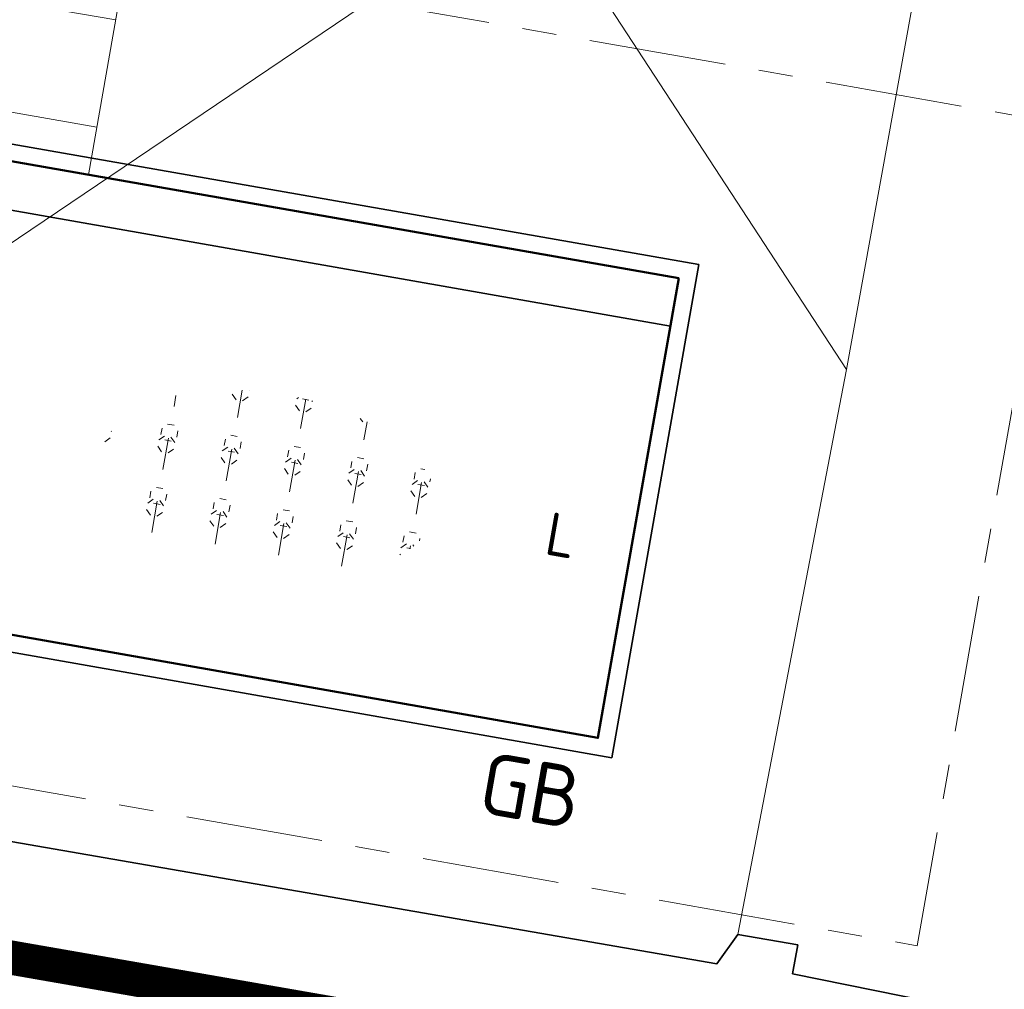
# Model space of a CAD drawing. Header units: metres. Extents: x 2514 to 227642, y 1683 to 852646.
# Tile 41 of 256: x 113599.31 to 113605.05, y 426392.77 to 426398.43. Entities that reach past the tile are written whole.
import ezdxf
from ezdxf.enums import TextEntityAlignment as Align

# ---------------------------------------------------------------- set-up
doc = ezdxf.new("R2010")
doc.units = ezdxf.units.M
doc.linetypes.add('XX-AFBREEK', pattern=[7, 4, -1, 1, -1])
doc.linetypes.add('XX-CENTER', pattern=[8, 5, -1, 1, -1])
for name, color, linetype, lineweight in [('B-WE-GR-BEPLANTING_CULTUUR_HEESTERS-GV', 252, 'Continuous', 18), ('B-WE-OG-BEBOUWING-GV', 4, 'Continuous', 35), ('B-WE-VH-VERHARDING_STRAATBAKSTEEN-GV', 252, 'Continuous', 18), ('B-WE-VH-VERHARDING_TEGEL-GV', 252, 'Continuous', 18), ('N-WE-GR-BOOM-G', 94, 'Continuous', 35), ('N-WE-GR-HEESTER-S', 94, 'Continuous', 13), ('N-WE-KG-WERKGRENS-G', 7, 'XX-CENTER', 35), ('N-WE-VH-AFBREEKLIJN-G', 7, 'XX-AFBREEK', 18), ('N-WE-VH-KANTOPSLUITING-T18', 1, 'Continuous', 18), ('N-WE-VH-KANTOPSLUITING_ACHTERKANTBAND-G', 1, 'Continuous', 50), ('N-WE-VH-KANTOPSLUITING_GAZONBAND-G', 1, 'Continuous', 35), ('N-WE-VH-VERKANTING-G', 252, 'Continuous', 5)]:
    doc.layers.add(name, color=color, linetype=linetype, lineweight=lineweight)
doc.styles.add('NLCS-ISO', font='NLCS-ISO.ttf', dxfattribs={"height": 1.8})
doc.styles.add('NLCS-ISO-M200-T18', font='NLCS-ISO.ttf', dxfattribs={"height": 0.36})

# ---------------------------------------------------------------- blocks, each defined once
blk = doc.blocks.new('SGR-HEESTERS-SO')
at = {"ltscale": 0.1}
h = blk.add_hatch(dxfattribs=at)
h.set_pattern_fill('GR-HEESTERS', color=256, scale=0.1, style=0, pattern_type=2)
h.set_pattern_definition([(0, (-2.018678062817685, -1.134114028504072), (0, 0.75), [0.07663900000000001, -0.6733610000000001]), (45, (-1.942038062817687, -1.134114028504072), (4.440892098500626e-17, 0.7499998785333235), [0.078192, -0.9824680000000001]), (90, (-1.886748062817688, -1.078824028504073), (-0.75, 4.592425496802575e-17), [0.07663900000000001, -0.6733610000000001]), (135, (-1.886748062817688, -1.002184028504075), (-0.7499998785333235, 4.440892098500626e-17), [0.078192, -0.9824680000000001]), (180, (-1.942038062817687, -0.9468940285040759), (-9.184850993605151e-17, -0.75), [0.07663900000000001, -0.6733610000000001]), (225, (-2.018678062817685, -0.9468940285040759), (-1.332267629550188e-16, -0.7499998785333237), [0.078192, -0.9824680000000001]), (270, (-2.073968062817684, -1.002184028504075), (0.75, -1.377727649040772e-16), [0.07663900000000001, -0.6733610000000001]), (315, (-2.073968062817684, -1.078824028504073), (0.7499998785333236, -1.776356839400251e-16), [0.078192, -0.9824680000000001]), (90, (-1.980358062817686, -1.227004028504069), (-0.75, 4.592425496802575e-17), [0.3744400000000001, -0.37546])])
edge = h.paths.add_edge_path()
edge.add_ellipse((0, 0), major_axis=(1.980358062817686, 0), ratio=0.5254120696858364, start_angle=0, end_angle=360, ccw=False)
at = {"ltscale": 0.1, "style": 'NLCS-ISO'}
blk.add_attdef('TYPE', text='', height=0.5, dxfattribs=at).set_placement((3.470943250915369, -0.01606055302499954), align=Align.MIDDLE_CENTER)

msp = doc.modelspace()

# ---------------------------------------------------------------- hatches: boundary and pattern name
at = {"layer": 'N-WE-VH-VERKANTING-G', "ltscale": 0.2}
h = msp.add_hatch(dxfattribs=at)
h.set_pattern_fill('ANSI31', color=256, scale=0.2, angle=45)
h.set_pattern_definition([(170.0500476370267, (113930.3308370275, 426275.3434700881), (-0.1097203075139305, -0.6254490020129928), [])])
edge = h.paths.add_edge_path()
edge.add_line((113601.2885381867, 426409.99184048), (113602.0074402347, 426412.5561931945))
edge.add_line((113602.0074402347, 426412.5561931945), (113602.2044320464, 426412.5216356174))
edge.add_line((113602.2044320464, 426412.5216356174), (113602.5387459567, 426417.0317059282))
edge.add_arc((113624.1974625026, 426416.270605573), 21.67208518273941, 162.0987815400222, 177.9874199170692, ccw=False)
edge.add_line((113603.574569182, 426422.9321029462), (113604.146490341, 426422.8315267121))
edge.add_line((113604.146490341, 426422.8315267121), (113599.7073717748, 426397.5268010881))
edge.add_line((113599.7073717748, 426397.5268010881), (113598.3578822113, 426397.7634593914))
edge.add_line((113598.3578822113, 426397.7634593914), (113598.9507603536, 426399.8782797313))
edge.add_line((113598.9507603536, 426399.8782797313), (113599.1477521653, 426399.8437221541))
edge.add_line((113599.1477521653, 426399.8437221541), (113600.6439861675, 426405.1808494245))
edge.add_arc((113615.4310870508, 426405.0488318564), 14.78769019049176, 160.6116119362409, 179.4884833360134, ccw=False)
edge.add_line((113601.482007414, 426409.9579008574), (113601.2850156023, 426409.9924584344))

# ---------------------------------------------------------------- linework, layer by layer
at = {"layer": 'B-WE-GR-BEPLANTING_CULTUUR_HEESTERS-GV', "ltscale": 0.2}
msp.add_lwpolyline([(113582.0730000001, 426399.8630000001), (113579.7100000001, 426403.1990000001), (113576.5770000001, 426400.8890000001), (113576.1410000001, 426401.4680000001), (113575.5320000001, 426397.9560000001), (113575.8970000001, 426397.8970000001), (113575.8630000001, 426397.6900000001), (113603.3740000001, 426392.9210000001), (113603.4970000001, 426393.0920000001), (113604.1300000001, 426396.3900000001), (113602.3030000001, 426399.1880000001), (113598.9850000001, 426396.9460000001), (113596.5770000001, 426400.3020000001), (113593.3650000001, 426397.9300000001), (113590.9900000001, 426401.1450000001), (113587.6830000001, 426398.8840000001), (113585.3810000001, 426402.1650000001)], close=True, dxfattribs=at)
at = {"layer": 'B-WE-OG-BEBOUWING-GV'}
msp.add_lwpolyline([(113619.6200000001, 426388.2300000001), (113607.4520000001, 426390.3750000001), (113607.7930000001, 426392.3470000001), (113607.5340000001, 426392.3850000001), (113607.4940000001, 426392.1180000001), (113603.8160000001, 426392.8630000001), (113603.8460000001, 426393.0310000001), (113603.4970000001, 426393.0920000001), (113603.3740000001, 426392.9210000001), (113575.8630000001, 426397.6900000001), (113575.8970000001, 426397.8970000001), (113575.5320000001, 426397.9560000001), (113571.3170000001, 426373.6400000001)], dxfattribs=at)
at = {"layer": 'B-WE-VH-VERHARDING_STRAATBAKSTEEN-GV'}
msp.add_lwpolyline([(113604.9590000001, 426400.9750000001), (113574.8880000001, 426406.2480000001), (113574.5860000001, 426404.7120000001), (113573.5630000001, 426404.8880000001), (113576.1410000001, 426401.4680000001), (113576.5770000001, 426400.8890000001), (113579.7100000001, 426403.1990000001), (113582.0730000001, 426399.8630000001), (113585.3810000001, 426402.1650000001), (113587.6830000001, 426398.8840000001), (113590.9900000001, 426401.1450000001), (113593.3650000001, 426397.9300000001), (113596.5770000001, 426400.3020000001), (113598.9850000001, 426396.9460000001), (113602.3030000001, 426399.1880000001), (113604.1300000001, 426396.3900000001)], close=True, dxfattribs=at)
at = {"layer": 'B-WE-VH-VERHARDING_TEGEL-GV'}
msp.add_lwpolyline([(113630.4670000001, 426396.5610000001), (113604.9590000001, 426400.9750000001), (113604.1300000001, 426396.3900000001), (113603.4970000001, 426393.0920000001), (113603.8460000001, 426393.0310000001), (113603.8160000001, 426392.8630000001), (113607.4940000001, 426392.1180000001), (113607.5340000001, 426392.3850000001), (113607.7930000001, 426392.3470000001), (113607.4520000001, 426390.3750000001), (113619.6200000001, 426388.2300000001), (113618.9750000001, 426384.4850000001), (113626.6430000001, 426382.3100000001), (113630.1650000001, 426395.4340000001)], close=True, dxfattribs=at)
at = {"layer": 'N-WE-GR-BOOM-G', "ltscale": 0.2, "flags": 128}
msp.add_lwpolyline([(113603.1026746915, 426396.6434137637), (113574.7905268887, 426401.6286996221)], dxfattribs=at)
at = {"layer": 'N-WE-KG-WERKGRENS-G', "ltscale": 0.5, "const_width": 0.2, "flags": 128}
msp.add_lwpolyline([(113539.652279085, 426425.5412106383), (113533.0340909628, 426426.5791235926), (113512.9782457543, 426310.8847958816), (113509.1064324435, 426305.0945293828), (113507.0385492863, 426292.7302907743), (113504.7284924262, 426279.3961117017), (113497.9494003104, 426267.3921159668), (113491.7208633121, 426263.9048379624), (113496.1355920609, 426256.3650487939), (113502.4347103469, 426260.0533347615, -0.182231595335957), (113509.8381920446, 426261.3180978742, -0.1265435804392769), (113516.6420836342, 426258.0895188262), (113523.8278889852, 426262.8288429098), (113521.6679732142, 426266.1037264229), (113525.9803435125, 426265.333951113), (113539.2905981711, 426339.571103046), (113541.8631476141, 426353.1057901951), (113543.7162205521, 426365.7201010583), (113550.1777698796, 426401.9050045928), (113551.5469573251, 426409.7795206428), (113574.5526975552, 426405.7343493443), (113573.156648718, 426397.5063470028), (113607.197894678, 426391.5727975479), (113606.9142502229, 426389.9455067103), (113619.1620951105, 426387.8447471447), (113613.6087416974, 426356.274736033), (113601.1821113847, 426358.275508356), (113600.8450975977, 426356.1823437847), (113597.954214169, 426356.6477957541), (113593.5617591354, 426350.5466004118), (113574.969947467, 426354.0026656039), (113574.3273543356, 426350.5458527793), (113615.6336975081, 426343.6905546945), (113593.5702554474, 426263.6985742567, 0.3569730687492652), (113596.5830726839, 426256.8902831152), (113595.2709839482, 426248.6984516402), (113599.4871594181, 426248.0231452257), (113601.0536825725, 426254.867526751), (113602.7197240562, 426255.8687238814), (113636.9005713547, 426249.8431640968), (113711.2389803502, 426237.2511108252), (113711.0777687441, 426236.3496679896), (113716.5261442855, 426235.5332054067), (113716.6852635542, 426236.5950318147), (113718.511701, 426236.321332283), (113734.1034403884, 426277.3534650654), (113735.8654120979, 426278.6174472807), (113776.1818243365, 426271.5747338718), (113774.5638994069, 426262.9961682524), (113804.2562043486, 426257.9996471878), (113798.2735707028, 426223.7590290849), (113796.4691464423, 426212.7429524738), (113816.7165562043, 426209.188839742), (113821.5323373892, 426236.9789968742), (113822.4490687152, 426236.8201356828), (113823.38833277, 426242.0342413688), (113822.1323202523, 426242.2604982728), (113830.1083612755, 426272.9398445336), (113832.685215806, 426287.5706428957), (113850.9831861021, 426284.5433071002), (113878.7994393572, 426279.9897636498), (113865.1983636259, 426203.1315663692), (113884.2455567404, 426200.0972019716), (113884.4584503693, 426196.3744948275), (113883.4462890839, 426190.3971485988), (113921.2140000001, 426183.9780000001), (113921.481976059, 426185.3275854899), (113923.7777291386, 426184.8717367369), (113926.2232249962, 426198.0930685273), (113928.4491152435, 426210.7447915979), (113964.9069031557, 426204.420211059), (113960.4060152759, 426178.6016884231), (113963.5606829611, 426178.1335564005), (113967.734234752, 426203.4009414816), (113997.5153878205, 426198.1933851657), (113998.7020368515, 426198.0055080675), (113998.9570123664, 426199.6159568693), (114022.3754448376, 426195.6334693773), (114018.2607056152, 426170.6206087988), (114024.1765174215, 426169.6474285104), (114029.0852568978, 426200.3945424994), (114026.4476302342, 426200.7179957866), (114031.4993138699, 426230.0875903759), (114054.4400266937, 426226.247727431), (114057.4768892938, 426225.6957474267), (114056.840923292, 426222.1968138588), (114059.9608219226, 426221.6264026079), (114065.6499488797, 426244.3542597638), (114035.5896716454, 426249.2175020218), (114041.1837957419, 426283.3985683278), (114056.0732291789, 426280.708981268), (114056.7206299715, 426283.6982477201), (114042.1852910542, 426286.163808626), (114046.9153247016, 426313.1603005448), (114065.3402521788, 426310.078427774), (114066.4022349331, 426316.8040441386), (114058.9155967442, 426317.8790328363), (114056.3003604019, 426327.3435905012), (114067.790207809, 426392.7723291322), (114039.1454551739, 426397.9085126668), (113967.8045218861, 426410.126775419), (113958.5803724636, 426362.9094672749), (114027.8585571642, 426351.3923301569), (114036.5560651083, 426349.8263668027), (114034.3171222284, 426336.7938232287), (114032.0431370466, 426337.1942331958), (114031.4974643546, 426333.9472217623), (114035.3431823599, 426333.2826994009), (114031.4092491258, 426310.1622626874), (113989.981836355, 426317.4523253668), (113994.2103992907, 426340.5503829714), (114008.8701171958, 426338.0226935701), (114009.5246668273, 426341.4332813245), (113875.2078471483, 426365.5126336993)], format="xyb", dxfattribs=at)
at = {"layer": 'N-WE-VH-AFBREEKLIJN-G', "ltscale": 0.2, "elevation": 9.531318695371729, "flags": 128}
msp.add_lwpolyline([(113586.6254622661, 426401.1404524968), (113585.7775119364, 426396.3427127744), (113604.5426292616, 426393.0261745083), (113605.3905795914, 426397.8239142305)], close=True, dxfattribs=at)
at = {"layer": 'N-WE-VH-KANTOPSLUITING_ACHTERKANTBAND-G', "ltscale": 0.2}
msp.add_lwpolyline([(113603.1518683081, 426396.9227913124), (113602.6794414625, 426394.2398120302), (113574.3823791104, 426399.2224415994), (113574.8345902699, 426401.888477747)], close=True, dxfattribs=at)
at = {"layer": 'N-WE-VH-KANTOPSLUITING_GAZONBAND-G', "ltscale": 0.2}
msp.add_lwpolyline([(113603.2677068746, 426397.004003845), (113602.7605848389, 426394.1239856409), (113574.2671688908, 426399.141189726), (113574.7528150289, 426402.0043436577), (113603.2687629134, 426397.0038186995)], dxfattribs=at)
at = {"layer": 'N-WE-VH-VERKANTING-G', "ltscale": 0.2, "flags": 128}
msp.add_lwpolyline([(113601.2885381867, 426409.99184048), (113602.0074402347, 426412.5561931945), (113602.2044320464, 426412.5216356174), (113602.5387459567, 426417.0317059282, -0.06943854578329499), (113603.574569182, 426422.9321029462), (113604.146490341, 426422.8315267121), (113599.7073717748, 426397.5268010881), (113598.3578822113, 426397.7634593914), (113598.9507603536, 426399.8782797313), (113599.1477521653, 426399.8437221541), (113600.6439861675, 426405.1808494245, -0.08255265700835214), (113601.482007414, 426409.9579008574), (113601.2850156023, 426409.9924584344)], format="xyb", dxfattribs=at)

# ---------------------------------------------------------------- block references
at = {"layer": 'N-WE-GR-HEESTER-S', "xscale": 0.5, "yscale": 0.5, "zscale": 0.5, "rotation": 350.0135621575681}
msp.add_blockref('SGR-HEESTERS-SO', (113600.7579504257, 426395.7311895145), dxfattribs=at).add_auto_attribs({'TYPE': 'L'})

# ---------------------------------------------------------------- texts
at = {"layer": 'N-WE-VH-KANTOPSLUITING-T18', "style": 'NLCS-ISO-M200-T18'}
msp.add_text('GB', height=0.36, rotation=350.0500476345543, dxfattribs=at).set_placement((113601.9686137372, 426393.8059712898))

doc.saveas('drawing.dxf')
